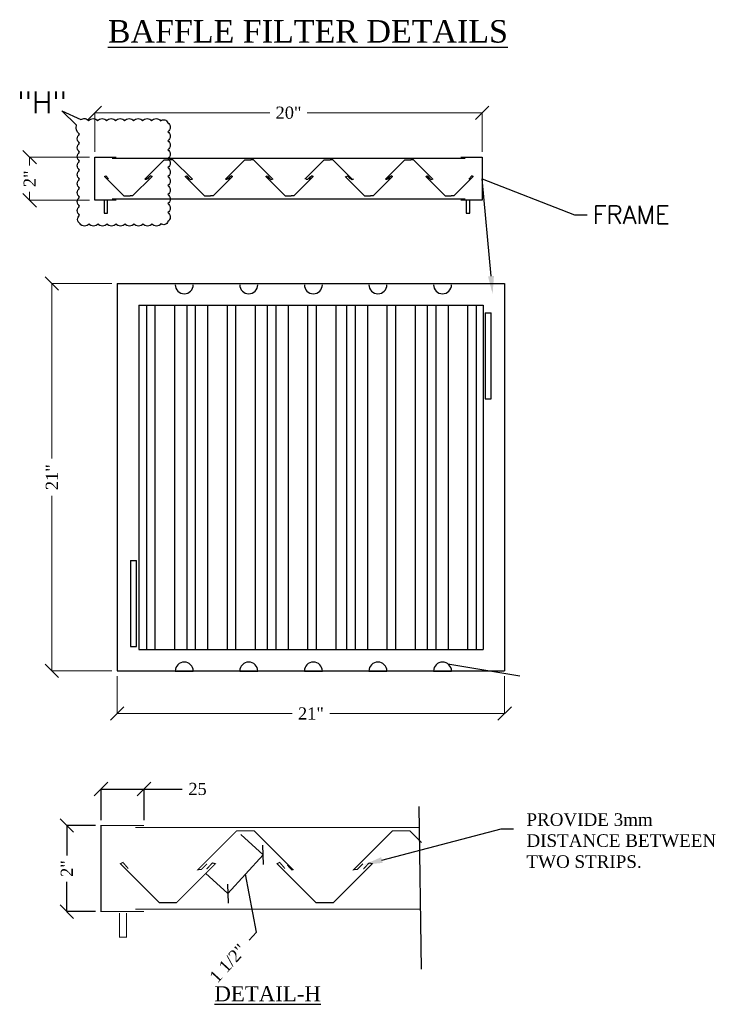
# Model space of a CAD drawing. Extents: x 3940905 to 4145695, y 925352 to 1109797.
# Tile 1 of 256: x 4038781 to 4046646, y 988114 to 999060. Entities that reach past the tile are written whole.
import ezdxf
from ezdxf import colors
from ezdxf.entities.mleader import LeaderData, LeaderLine
from ezdxf.math import Vec2, Vec3

# ---------------------------------------------------------------- set-up
doc = ezdxf.new("R2010")
doc.units = 0
doc.header["$LTSCALE"] = 750
doc.header["$MEASUREMENT"] = 0
doc.header["$PDMODE"] = 35
doc.header["$PDSIZE"] = 150
doc.layers.get('0').update_dxf_attribs({"linetype": 'CONTINUOUS', "lineweight": 0})
doc.layers.get('Defpoints').update_dxf_attribs({"linetype": 'CONTINUOUS'})
doc.layers.add('CKD-Dimensions', color=152, linetype='CONTINUOUS', lineweight=0)
doc.layers.add('wall', color=7, linetype='CONTINUOUS', lineweight=25)
doc.layers.add('L8', color=1, linetype='CONTINUOUS')
doc.styles.add('CKD_Dimension Text', font='BOOKOS.TTF')
doc.styles.get("Standard").update_dxf_attribs({"font": 'romans.shx'})
doc.dimstyles.new('CKD-Dimensions', dxfattribs={"dimscale": 1.5, "dimtxt": 45, "dimasz": 50, "dimexe": 0, "dimexo": 20, "dimgap": 20, "dimtad": 0, "dimdec": 0, "dimzin": 4, "dimdsep": 46, "dimtxsty": 'CKD_Dimension Text', "dimblk": 'OBLIQUE', "dimcen": 12, "dimclrd": 150, "dimclre": 150, "dimclrt": 7, "dimazin": 2, "dimtfac": 1, "dimtdec": 0, "dimtofl": 0, "dimtmove": 1, "dimatfit": 2, "dimfxl": 1, "dimtfillclr": 7, "dimtolj": 1, "dimtzin": 0, "dimlwd": -1, "dimlwe": -1, "dimarcsym": 0})

# ---------------------------------------------------------------- blocks, each defined once
blk = doc.blocks.new('_Oblique')
at = {"color": 0, "linetype": 'ByBlock', "lineweight": -2, "transparency": 16777216}
blk.add_line((-0.5, -0.5), (0.5, 0.5), dxfattribs=at)
blk = doc.blocks.new('*D417')
at = {"layer": 'CKD-Dimensions', "color": 150, "ltscale": 4}
for p, q in [((605855.5, 2339), (605855.5, 2132.1)), ((608008.7, 2339), (608008.7, 2132.1)), ((605855.5, 2132.1), (606827.9, 2132.1)), ((608008.7, 2132.1), (607036.3, 2132.1))]:
    blk.add_line(p, q, dxfattribs=at)
at = {"layer": 'Defpoints', "color": 0}
for p in [(605855.5, 2369), (608008.7, 2369), (608008.7, 2132.1)]:
    blk.add_point(p, dxfattribs=at)
at = {"layer": 'CKD-Dimensions', "color": 150, "linetype": 'ByBlock', "xscale": 75, "yscale": 75, "zscale": 75, "rotation": 180}
blk.add_blockref('_Oblique', (605855.5, 2132.1), dxfattribs=at)
at = {"layer": 'CKD-Dimensions', "color": 150, "linetype": 'ByBlock', "xscale": 75, "yscale": 75, "zscale": 75}
blk.add_blockref('_Oblique', (608008.7, 2132.1), dxfattribs=at)
at = {"layer": 'CKD-Dimensions', "color": 7, "insert": (606932.1, 2132.1), "char_height": 67.5, "attachment_point": 5, "style": 'CKD_Dimension Text'}
blk.add_mtext('\\A1;21"', dxfattribs=at)
blk = doc.blocks.new('*D418')
at = {"layer": 'CKD-Dimensions', "color": 150, "ltscale": 4}
for p, q in [((605731, 5254), (605731, 5471.2)), ((605731, 5471.2), (606703.4, 5471.2)), ((607884.2, 5471.2), (606911.8, 5471.2)), ((607884.2, 5254), (607884.2, 5471.2))]:
    blk.add_line(p, q, dxfattribs=at)
at = {"layer": 'Defpoints', "color": 0}
for p in [(607884.2, 5471.2), (605731, 5224), (607884.2, 5224)]:
    blk.add_point(p, dxfattribs=at)
at = {"layer": 'CKD-Dimensions', "color": 150, "linetype": 'ByBlock', "xscale": 75, "yscale": 75, "zscale": 75, "rotation": 180}
blk.add_blockref('_Oblique', (605731, 5471.2), dxfattribs=at)
at = {"layer": 'CKD-Dimensions', "color": 150, "linetype": 'ByBlock', "xscale": 75, "yscale": 75, "zscale": 75}
blk.add_blockref('_Oblique', (607884.2, 5471.2), dxfattribs=at)
at = {"layer": 'CKD-Dimensions', "color": 7, "insert": (606807.6, 5471.2), "char_height": 67.5, "attachment_point": 5, "style": 'CKD_Dimension Text'}
blk.add_mtext('\\A1;20"', dxfattribs=at)
blk = doc.blocks.new('*D419')
at = {"layer": 'Defpoints', "color": 0}
for p in [(606520.3, 1480.3), (606323.4, 1265.3), (606469.9, 1131.2)]:
    blk.add_point(p, dxfattribs=at)
at = {"layer": 'L8', "color": 150, "ltscale": 4}
for p, q in [((606542.4, 1460.1), (606666.7, 1346.2)), ((606666.7, 1346.2), (606469.9, 1131.2)), ((606345.5, 1245), (606469.9, 1131.2)), ((606629.1, 916.5), (606568.3, 1238.7)), ((606588.6, 872.3), (606629.1, 916.5))]:
    blk.add_line(p, q, dxfattribs=at)
at = {"layer": 'L8', "color": 150, "linetype": 'ByBlock', "xscale": 75, "yscale": 75, "zscale": 75}
for p, rotation in [((606666.7, 1346.2), 47.52557451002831), ((606469.9, 1131.2), 227.5255745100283)]:
    blk.add_blockref('_Oblique', p, dxfattribs=dict(at, rotation=rotation))
at = {"layer": 'L8', "color": 7, "insert": (606470.6, 743.4), "char_height": 67.5, "attachment_point": 5, "rotation": 47.5256, "style": 'CKD_Dimension Text'}
blk.add_mtext('\\A1;1 1/2"', dxfattribs=at)
blk = doc.blocks.new('*D420')
at = {"layer": 'CKD-Dimensions', "color": 150, "ltscale": 4}
for p, q in [((605825.5, 4522.2), (605492.2, 4522.2)), ((605492.2, 4522.2), (605492.2, 3549.8)), ((605492.2, 2369), (605492.2, 3341.4)), ((605825.5, 2369), (605492.2, 2369))]:
    blk.add_line(p, q, dxfattribs=at)
at = {"layer": 'Defpoints', "color": 0}
for p in [(605855.5, 4522.2), (605492.2, 2369), (605855.5, 2369)]:
    blk.add_point(p, dxfattribs=at)
at = {"layer": 'CKD-Dimensions', "color": 150, "linetype": 'ByBlock', "xscale": 75, "yscale": 75, "zscale": 75}
for p, rotation in [((605492.2, 4522.2), 90), ((605492.2, 2369), 270)]:
    blk.add_blockref('_Oblique', p, dxfattribs=dict(at, rotation=rotation))
at = {"layer": 'CKD-Dimensions', "color": 7, "insert": (605492.2, 3445.6), "char_height": 67.5, "attachment_point": 5, "rotation": 90, "style": 'CKD_Dimension Text'}
blk.add_mtext('\\A1;21"', dxfattribs=at)
blk = doc.blocks.new('*D421')
at = {"layer": 'Defpoints', "color": 0}
for p in [(606004.8, 1712.2), (605765.6, 1509.2), (606004.8, 1509.2)]:
    blk.add_point(p, dxfattribs=at)
at = {"layer": 'L8', "color": 150, "ltscale": 4}
for p, q in [((605765.6, 1539.2), (605765.6, 1712.2)), ((605765.6, 1712.2), (606004.8, 1712.2)), ((606004.8, 1539.2), (606004.8, 1712.2)), ((606004.8, 1712.2), (606215.6, 1712.2))]:
    blk.add_line(p, q, dxfattribs=at)
at = {"layer": 'L8', "color": 150, "linetype": 'ByBlock', "xscale": 75, "yscale": 75, "zscale": 75, "rotation": 180}
blk.add_blockref('_Oblique', (605765.6, 1712.2), dxfattribs=at)
at = {"layer": 'L8', "color": 150, "linetype": 'ByBlock', "xscale": 75, "yscale": 75, "zscale": 75}
blk.add_blockref('_Oblique', (606004.8, 1712.2), dxfattribs=at)
at = {"layer": 'L8', "color": 7, "insert": (606301.8, 1712.2), "char_height": 67.5, "attachment_point": 5, "style": 'CKD_Dimension Text'}
blk.add_mtext('\\A1;25', dxfattribs=at)
blk = doc.blocks.new('*D422')
at = {"layer": 'Defpoints', "color": 0}
for p in [(605765.6, 1509.2), (605575.3, 1030.7), (605765.6, 1030.7)]:
    blk.add_point(p, dxfattribs=at)
at = {"layer": 'L8', "color": 150, "ltscale": 4}
for p, q in [((605735.6, 1509.2), (605575.3, 1509.2)), ((605575.3, 1509.2), (605575.3, 1343.4)), ((605575.3, 1030.7), (605575.3, 1196.5)), ((605735.6, 1030.7), (605575.3, 1030.7))]:
    blk.add_line(p, q, dxfattribs=at)
at = {"layer": 'L8', "color": 150, "linetype": 'ByBlock', "xscale": 75, "yscale": 75, "zscale": 75}
for p, rotation in [((605575.3, 1509.2), 90), ((605575.3, 1030.7), 270)]:
    blk.add_blockref('_Oblique', p, dxfattribs=dict(at, rotation=rotation))
at = {"layer": 'L8', "color": 7, "insert": (605575.3, 1270), "char_height": 67.5, "attachment_point": 5, "rotation": 90, "style": 'CKD_Dimension Text'}
blk.add_mtext('\\A1;2"', dxfattribs=at)
blk = doc.blocks.new('*D423')
at = {"layer": 'CKD-Dimensions', "color": 150, "ltscale": 4}
for p, q in [((605701, 5224), (605368.9, 5224)), ((605368.9, 5224), (605368.9, 5177.8)), ((605368.9, 4984.7), (605368.9, 5030.9)), ((605701, 4984.7), (605368.9, 4984.7))]:
    blk.add_line(p, q, dxfattribs=at)
at = {"layer": 'Defpoints', "color": 0}
for p in [(605731, 5224), (605368.9, 4984.7), (605731, 4984.7)]:
    blk.add_point(p, dxfattribs=at)
at = {"layer": 'CKD-Dimensions', "color": 150, "linetype": 'ByBlock', "xscale": 75, "yscale": 75, "zscale": 75}
for p, rotation in [((605368.9, 5224), 90), ((605368.9, 4984.7), 270)]:
    blk.add_blockref('_Oblique', p, dxfattribs=dict(at, rotation=rotation))
at = {"layer": 'CKD-Dimensions', "color": 7, "insert": (605368.9, 5104.4), "char_height": 67.5, "attachment_point": 5, "rotation": 90, "style": 'CKD_Dimension Text'}
blk.add_mtext('\\A1;2"', dxfattribs=at)
blk = doc.blocks.new('FF')
at = {"layer": 'L8', "color": 3}
for p, q in [((605731, 4984.7), (605731, 5224)), ((605731, 5224), (605850.6, 5224)), ((605826.7, 5218.4), (607788.5, 5218.4)), ((606008.9, 5101.3), (606117.1, 5209.5)), ((606117.1, 5209.5), (606150.6, 5209.5)), ((606164.9, 5209.5), (606150.6, 5209.5)), ((606273.1, 5101.3), (606164.9, 5209.5)), ((606456.9, 5101.3), (606565.2, 5209.5)), ((606565.2, 5209.5), (606598.7, 5209.5)), ((606612.9, 5209.5), (606598.7, 5209.5)), ((606721.2, 5101.3), (606612.9, 5209.5)), ((606897.9, 5101.3), (607006.1, 5209.5)), ((607006.1, 5209.5), (607039.6, 5209.5)), ((607053.9, 5209.5), (607039.6, 5209.5)), ((607162.1, 5101.3), (607053.9, 5209.5)), ((607345.9, 5101.3), (607454.2, 5209.5)), ((607454.2, 5209.5), (607487.7, 5209.5)), ((607501.9, 5209.5), (607487.7, 5209.5)), ((607610.2, 5101.3), (607501.9, 5209.5)), ((607764.6, 5224), (607884.2, 5224)), ((607884.2, 5224), (607884.2, 4984.7)), ((605784.8, 5117.8), (605792.1, 5121.4)), ((605784.8, 5117.8), (605893.1, 5009.6)), ((605792.1, 5121.4), (605806.6, 5104.4)), ((606049.1, 5117.8), (605940.8, 5009.6)), ((606008.9, 5101.3), (606018.7, 5102)), ((606018.7, 5102), (606034.4, 5117.7)), ((606040.5, 5120.2), (606024.6, 5102.9)), ((606049.1, 5117.8), (606040.5, 5120.2)), ((606040.5, 5120.2), (606049.1, 5117.8)), ((606232.9, 5117.8), (606240.1, 5121.4)), ((606232.9, 5117.8), (606341.1, 5009.6)), ((606240.1, 5121.4), (606254.7, 5104.4)), ((606263.5, 5098.4), (606242.9, 5121.4)), ((606273.1, 5101.3), (606263.5, 5098.4)), ((606497.1, 5117.8), (606388.9, 5009.6)), ((606456.9, 5101.3), (606466.7, 5102)), ((606466.7, 5102), (606482.5, 5117.7)), ((606488.5, 5120.2), (606472.6, 5102.9)), ((606497.1, 5117.8), (606488.5, 5120.2)), ((606488.5, 5120.2), (606497.1, 5117.8)), ((606680.9, 5117.8), (606688.2, 5121.4)), ((606680.9, 5117.8), (606789.2, 5009.6)), ((606688.2, 5121.4), (606702.7, 5104.4)), ((606711.5, 5098.4), (606690.9, 5121.4)), ((606721.2, 5101.3), (606711.5, 5098.4)), ((606945.2, 5117.8), (606836.9, 5009.6)), ((606904.9, 5101.3), (606914.8, 5102)), ((606914.8, 5102), (606930.5, 5117.7)), ((606936.6, 5120.2), (606920.6, 5102.9)), ((606945.2, 5117.8), (606936.6, 5120.2)), ((606936.6, 5120.2), (606945.2, 5117.8)), ((607121.9, 5117.8), (607230.2, 5009.6)), ((607129, 5117.8), (607136.2, 5121.4)), ((607136.2, 5121.4), (607150.7, 5104.4)), ((607159.5, 5098.4), (607138.9, 5121.4)), ((607169.2, 5101.3), (607159.5, 5098.4)), ((607386.2, 5117.8), (607277.9, 5009.6)), ((607345.9, 5101.3), (607355.7, 5102)), ((607355.7, 5102), (607371.5, 5117.7)), ((607377.6, 5120.2), (607361.6, 5102.9)), ((607377.6, 5120.2), (607386.2, 5117.8)), ((607386.2, 5117.8), (607377.6, 5120.2)), ((607569.9, 5117.8), (607577.2, 5121.4)), ((607569.9, 5117.8), (607678.2, 5009.6)), ((607577.2, 5121.4), (607591.7, 5104.4)), ((607600.5, 5098.4), (607579.9, 5121.4)), ((607610.2, 5101.3), (607600.5, 5098.4)), ((607834.2, 5117.8), (607725.9, 5009.6)), ((607825.6, 5120.2), (607809.6, 5102.9)), ((607834.2, 5117.8), (607825.6, 5120.2)), ((607825.6, 5120.2), (607834.2, 5117.8)), ((605850.6, 4984.7), (605731, 4984.7)), ((605782.5, 4980.9), (605782.5, 4913.9)), ((605801.7, 4913.9), (605801.7, 4980.9)), ((607788.5, 4991.7), (605826.7, 4991.7)), ((605893.1, 5009.6), (605926.6, 5009.6)), ((605940.8, 5009.6), (605926.6, 5009.6)), ((606341.1, 5009.6), (606374.6, 5009.6)), ((606388.9, 5009.6), (606374.6, 5009.6)), ((606789.2, 5009.6), (606822.7, 5009.6)), ((606836.9, 5009.6), (606822.7, 5009.6)), ((607230.2, 5009.6), (607263.7, 5009.6)), ((607277.9, 5009.6), (607263.7, 5009.6)), ((607678.2, 5009.6), (607711.7, 5009.6)), ((607725.9, 5009.6), (607711.7, 5009.6)), ((607884.2, 4984.7), (607764.6, 4984.7)), ((607795.6, 4980.9), (607795.6, 4913.9)), ((607814.7, 4913.9), (607814.7, 4980.9)), ((605782.5, 4913.9), (605801.7, 4913.9)), ((607795.6, 4913.9), (607814.7, 4913.9)), ((605855.5, 4522.2), (608008.7, 4522.2)), ((605855.5, 4522.2), (605855.5, 2369)), ((608008.7, 4522.2), (608008.7, 2369)), ((605975.1, 4402.5), (607889.1, 4402.5)), ((605975.1, 4402.5), (605975.1, 2488.6)), ((606017.6, 4402.5), (606017.6, 2488.6)), ((606065.3, 4402.5), (606065.3, 2488.6)), ((606173.6, 4402.5), (606173.6, 2488.6)), ((606241.6, 4402.5), (606241.6, 2488.6)), ((606289.4, 4402.5), (606289.4, 2488.6)), ((606357.4, 4402.5), (606357.4, 2488.6)), ((606465.7, 4402.5), (606465.7, 2488.6)), ((606513.4, 4402.5), (606513.4, 2488.6)), ((606621.7, 4402.5), (606621.7, 2488.6)), ((606689.7, 4402.5), (606689.7, 2488.6)), ((606737.4, 4402.5), (606737.4, 2488.6)), ((606805.4, 4402.5), (606805.4, 2488.6)), ((606913.7, 4402.5), (606913.7, 2488.6)), ((606961.4, 4402.5), (606961.4, 2488.6)), ((607069.7, 4402.5), (607069.7, 2488.6)), ((607130.7, 4402.5), (607130.7, 2488.6)), ((607178.4, 4402.5), (607178.4, 2488.6)), ((607246.4, 4402.5), (607246.4, 2488.6)), ((607354.7, 4402.5), (607354.7, 2488.6)), ((607402.4, 4402.5), (607402.4, 2488.6)), ((607510.7, 4402.5), (607510.7, 2488.6)), ((607578.7, 4402.5), (607578.7, 2488.6)), ((607626.4, 4402.5), (607626.4, 2488.6)), ((607694.4, 4402.5), (607694.4, 2488.6)), ((607802.7, 4402.5), (607802.7, 2488.6)), ((607850.1, 4402.5), (607850.1, 2488.6)), ((607889.1, 4402.5), (607889.1, 2488.6)), ((607901.3, 4359.6), (607901.3, 3881.2)), ((607901.3, 4359.6), (607934.2, 4359.6)), ((607934.2, 3881.2), (607934.2, 4359.6)), ((607901.3, 3881.2), (607934.2, 3881.2)), ((605929.3, 2982.6), (605929.3, 2504.1)), ((605929.3, 2982.6), (605962.3, 2982.6)), ((605962.3, 2504.1), (605962.3, 2982.6)), ((605929.3, 2504.1), (605962.3, 2504.1)), ((605975.1, 2488.6), (607889.1, 2488.6)), ((607692.2, 2408.6), (608092.5, 2341.1)), ((605855.5, 2369), (608008.7, 2369)), ((606177.9, 2367.7), (606278, 2367.7)), ((606536.7, 2367.7), (606636.8, 2367.7)), ((606895.6, 2367.7), (606995.7, 2367.7)), ((607254.4, 2367.7), (607354.6, 2367.7)), ((607613.3, 2367.7), (607713.4, 2367.7)), ((607531.3, 1614.5), (607545.2, 710.8))]:
    blk.add_line(p, q, dxfattribs=at)
at = {"layer": 'L8', "color": 6, "ltscale": 4}
blk.add_lwpolyline([(605629.5, 5402.4), (605546.8, 5482.1), (605653.3, 5432.9)], dxfattribs=at)
blk.add_lwpolyline([(605653.3, 5432.9, -0.426535), (605696.8, 5426.1, -0.520567), (605746.8, 5426.1, -0.520567), (605796.8, 5426.1, -0.520567), (605846.8, 5426.1, -0.520567), (605896.8, 5426.1, -0.520567), (605946.8, 5426.1, -0.520567), (605996.8, 5426.1, -0.520567), (606046.8, 5426.1, -0.520567), (606096.8, 5426.1, -0.520567), (606136.8, 5416.1, -0.520567), (606136.8, 5366.1, -0.520567), (606136.8, 5316.1, -0.520567), (606136.8, 5266.1, -0.520567), (606136.8, 5216.1, -0.520567), (606136.8, 5166.1, -0.520567), (606136.8, 5116.1, -0.520567), (606136.8, 5066.1, -0.520567), (606136.8, 5016.1, -0.520567), (606136.8, 4966.1, -0.520567), (606136.8, 4916.1, -0.520567), (606136.8, 4866.1, -0.520567), (606098.8, 4854.1, -0.520567), (606048.8, 4854.1, -0.520567), (605998.8, 4854.1, -0.520567), (605948.8, 4854.1, -0.520567), (605898.8, 4854.1, -0.520567), (605848.8, 4854.1, -0.520567), (605798.8, 4854.1, -0.520567), (605748.8, 4854.1, -0.520567), (605698.8, 4854.1, -0.520567), (605648.8, 4854.1, -0.520567), (605646.8, 4902.1, -0.520567), (605646.8, 4952.1, -0.520567), (605646.8, 5002.1, -0.520567), (605646.8, 5052.1, -0.520567), (605646.8, 5102.1, -0.520567), (605646.8, 5152.1, -0.520567), (605646.8, 5202.1, -0.520567), (605646.8, 5252.1, -0.520567), (605646.8, 5302.1, -0.520567), (605646.8, 5352.1, -0.325126), (605629.5, 5402.4, -0.325126)], format="xyb", dxfattribs=at)
at = {"layer": 'L8', "color": 3, "const_width": 5.98}
for points in [[(606004.8, 1030.7), (605765.6, 1030.7), (605765.6, 1509.2), (606004.8, 1509.2)], [(605956.9, 1498), (607533, 1498)], [(606354.9, 1296.7), (606323.4, 1265.3), (606303.7, 1263.8), (606520.3, 1480.3), (606587.3, 1480.3), (606615.7, 1480.3), (606832.3, 1263.8), (606826.4, 1262.1), (606800, 1289.8)], [(607220.6, 1296.7), (607189.1, 1265.3), (607169.4, 1263.8), (607386, 1480.3), (607452.9, 1480.3), (607481.4, 1480.3), (607547.5, 1414.3)], [(605916.8, 1270.1), (605887.7, 1304), (605873.2, 1296.9), (606089.7, 1080.4), (606156.7, 1080.4)], [(606401.7, 1296.9), (606384.5, 1301.6), (606401.7, 1296.9), (606185.2, 1080.4), (606156.7, 1080.4)], [(606384.5, 1301.6), (606352.6, 1267)], [(607272.7, 1296.9), (607255.4, 1301.6), (607272.7, 1296.9), (607056.1, 1080.4), (607027.7, 1080.4), (606960.7, 1080.4), (606744.1, 1296.9), (606758.6, 1304), (606787.7, 1270.1)], [(607255.4, 1301.6), (607223.6, 1267)], [(607540, 1044.7), (605956.9, 1044.7)], [(605868.5, 1023), (605868.5, 889.1), (605906.8, 889.1), (605906.8, 1023)]]:
    blk.add_lwpolyline(points, dxfattribs=at)
at = {"layer": 'L8', "color": 3}
for centre, start, end in [((606227.9, 4515.3), 180, 0), ((606586.8, 4515.3), 180, 0), ((606945.6, 4515.3), 180, 0), ((607304.5, 4515.3), 180, 0), ((607663.4, 4515.3), 180, 0), ((606227.9, 2367.7), 0, 180), ((606586.8, 2367.7), 0, 180), ((606945.6, 2367.7), 0, 180), ((607304.5, 2367.7), 0, 180), ((607663.4, 2367.7), 0, 180)]:
    blk.add_arc(centre, 50.1, start, end, dxfattribs=at)
at = {"layer": 'L8', "color": 6, "ltscale": 4}
blk.add_text('"H"', height=119.62, dxfattribs=at).set_placement((605298.8, 5469.7))
at = {"layer": 'L8', "color": 0, "ltscale": 4, "attachment_point": 1, "style": 'CKD_Dimension Text'}
for s, insert, char_height, width in [('{\\LBAFFLE FILTER DETAILS}', (605803.5, 5986.4), 125, 2401.683), ('PROVIDE 3mm DISTANCE BETWEEN TWO STRIPS.', (608129.9, 1577.3), 70, 1184.263)]:
    blk.add_mtext(s, dxfattribs=dict(at, insert=insert, char_height=char_height, width=width))
at = {"layer": 'L8', "insert": (606395.5, 616.3), "char_height": 84, "width": 348.749, "attachment_point": 1, "style": 'CKD_Dimension Text'}
blk.add_mtext('{\\L\\C6;DETAIL-H}', dxfattribs=at)
at = {"layer": 'CKD-Dimensions', "color": 6, "ltscale": 4}
for base, p1, p2, text, picture, middle in [((607884.2, 5471.2), (605731, 5224), (607884.2, 5224), '20"', '*D418', (606807.6, 5471.2)), ((608008.7, 2132.1), (605855.5, 2369), (608008.7, 2369), '21"', '*D417', (606932.1, 2132.1))]:
    dim = blk.add_linear_dim(base=base, p1=p1, p2=p2, text=text, dimstyle='CKD-Dimensions', override={"dimpost": '\\X'}, dxfattribs=at)
    dim.commit()
    dim.dimension.update_dxf_attribs({"geometry": picture, "text_midpoint": middle})
dim = blk.add_linear_dim(base=(605368.9, 4984.7), p1=(605731, 5224), p2=(605731, 4984.7), angle=90, text='2"', dimstyle='CKD-Dimensions', override={"dimpost": '\\X'}, dxfattribs=at)
dim.commit()
dim.dimension.update_dxf_attribs({"geometry": '*D423', "text_midpoint": (605368.9, 5104.4), "dimtype": 128})
dim = blk.add_linear_dim(base=(605492.2, 2369), p1=(605855.5, 4522.2), p2=(605855.5, 2369), angle=90, text='21"', dimstyle='CKD-Dimensions', override={"dimpost": '\\X'}, dxfattribs=at)
dim.commit()
dim.dimension.update_dxf_attribs({"geometry": '*D420', "text_midpoint": (605492.2, 3445.6)})
at = {"layer": 'L8', "color": 6, "ltscale": 4}
dim = blk.add_linear_dim(base=(606004.8, 1712.2), p1=(605765.6, 1509.2), p2=(606004.8, 1509.2), text='25', dimstyle='CKD-Dimensions', override={"dimpost": '\\X'}, dxfattribs=at)
dim.commit()
dim.dimension.update_dxf_attribs({"geometry": '*D421', "text_midpoint": (606301.8, 1712.2), "dimtype": 128})
dim = blk.add_linear_dim(base=(605575.3, 1030.7), p1=(605765.6, 1509.2), p2=(605765.6, 1030.7), angle=90, text='2"', dimstyle='CKD-Dimensions', override={"dimpost": '\\X'}, dxfattribs=at)
dim.commit()
dim.dimension.update_dxf_attribs({"geometry": '*D422', "text_midpoint": (605575.3, 1270)})
dim = blk.add_linear_dim(base=(606469.9, 1131.2), p1=(606520.3, 1480.3), p2=(606323.4, 1265.3), angle=227.5256, text='1 1/2"', dimstyle='CKD-Dimensions', override={"dimpost": '\\X'}, dxfattribs=at)
dim.commit()
dim.dimension.update_dxf_attribs({"geometry": '*D419', "text_midpoint": (606568.3, 850.1), "dimtype": 129})
at = {"layer": 'CKD-Dimensions', "color": 6, "ltscale": 4}
ml = blk.add_multileader_mtext('Standard', dxfattribs=at)
ml.set_content('FRAME', color=7)
ml.set_leader_properties(color=152)
ml.build(insert=Vec2(0, 0))
ml.multileader.update_dxf_attribs({"text_left_attachment_type": 2, "text_right_attachment_type": 2, "dogleg_length": 70, "arrow_head_size": 100})
ctx = ml.context
ctx.base_point, ctx.char_height, ctx.arrow_head_size, ctx.landing_gap_size, ctx.plane_origin = Vec3(608467.7, 4904.4), 100, 100, 30, Vec3(607941.9, 4462.8)
ctx.left_attachment, ctx.right_attachment = 2, 2
notes = []
notes.append((ctx, [(0, (1, 1, 0), (608397.7, 4904.4), (1, 0), 70, [(1, [(607941.9, 4462.8), (607884.2, 5104.4)], 0, [])])]))
ctx.mtext.insert, ctx.mtext.flow_direction = Vec3(608497.7, 4954.4), 5
at = {"layer": 'L8', "color": 6, "ltscale": 4}
ml = blk.add_multileader_mtext('Standard', dxfattribs=at)
ml.set_content('', color=7)
ml.set_leader_properties(color=152)
ml.build(insert=Vec2(0, 0))
ml.multileader.update_dxf_attribs({"text_left_attachment_type": 2, "text_right_attachment_type": 2, "dogleg_length": 70, "arrow_head_size": 100})
ctx = ml.context
ctx.base_point, ctx.char_height, ctx.arrow_head_size, ctx.landing_gap_size, ctx.plane_origin = Vec3(608058.8, 1491.6), 100, 100, 30, Vec3(607229.8, 1291.8)
ctx.left_attachment, ctx.right_attachment = 2, 2
notes.append((ctx, [(0, (1, 1, 0), (607988.8, 1491.6), (1, 0), 70, [(0, [(607229.8, 1291.8)], 0, [])])]))
ctx.mtext.insert, ctx.mtext.flow_direction = Vec3(608088.8, 1491.6), 5
for ctx, leaders in notes:
    for number, flags, end, landing, length, lines in leaders:
        leader = LeaderData()
        leader.index, (leader.has_last_leader_line, leader.has_dogleg_vector, leader.attachment_direction) = number, flags
        leader.last_leader_point, leader.dogleg_vector, leader.dogleg_length = Vec3(end), Vec3(landing), length
        for number, points, colour, breaks in lines:
            line = LeaderLine()
            line.index, line.vertices, line.color, line.breaks = number, Vec3.list(points), colors.encode_raw_color(colour), breaks
            leader.lines.append(line)
        ctx.leaders.append(leader)

msp = doc.modelspace()

# ---------------------------------------------------------------- block references
at = {"layer": 'wall', "ltscale": 10, "xscale": 2, "yscale": 2, "zscale": 2}
msp.add_blockref('FF', (2828154, 987083.3, -7.6), dxfattribs=at)

doc.saveas('drawing.dxf')
